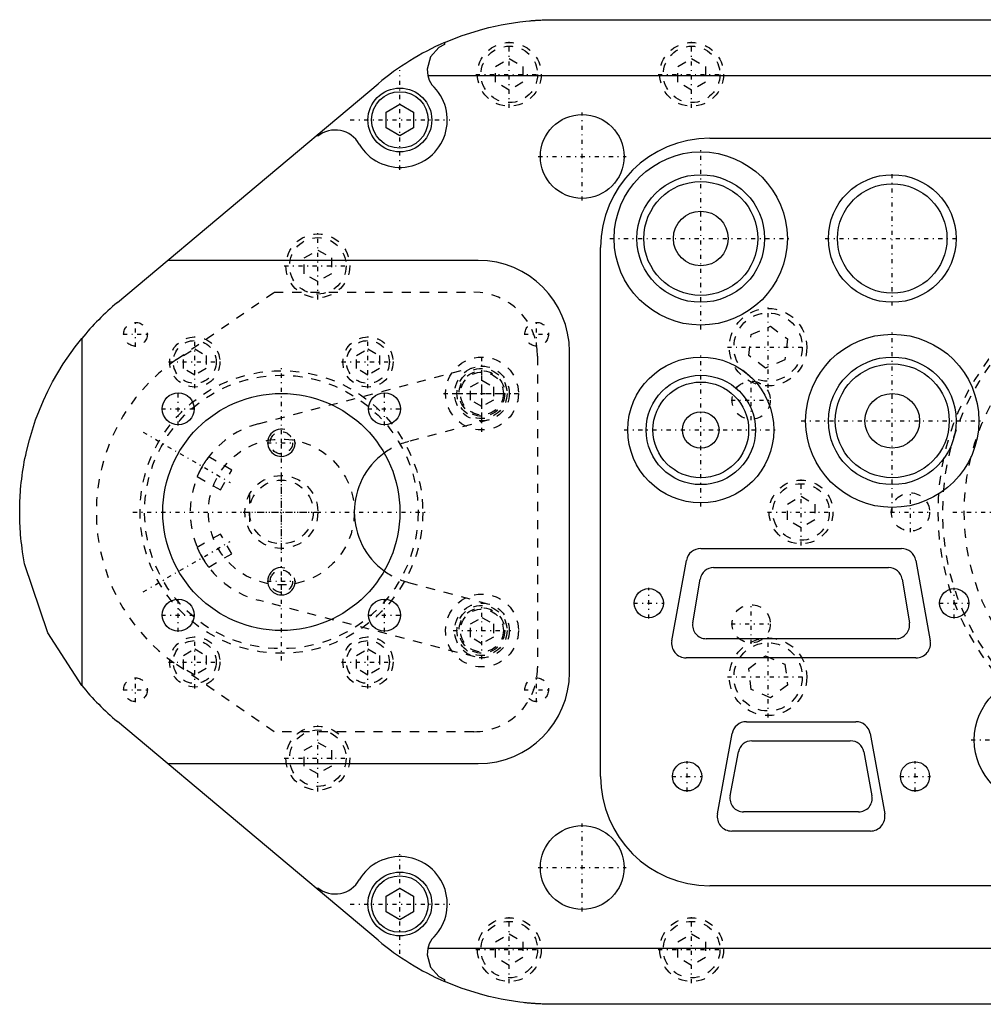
# Model space of a CAD drawing. Extents: x -204 to 209, y -54 to 54.
# Tile 1 of 3: x -204 to -98, y -54 to 54. Entities that reach past the tile are written whole.
import ezdxf

# ---------------------------------------------------------------- set-up
doc = ezdxf.new("R2010")
doc.units = 0
doc.linetypes.add('CENTER', pattern=[1.5, 0.45, -0.5, 0.05, -0.5])
doc.linetypes.add('DASHED', pattern=[2, 1, -1])
for name, color, linetype in [('AM_0', 7, 'CONTINUOUS'), ('AM_10', 7, 'CONTINUOUS'), ('AM_3', 7, 'DASHED'), ('AM_7', 7, 'CENTER')]:
    doc.layers.add(name, color=color, linetype=linetype)

msp = doc.modelspace()

# ---------------------------------------------------------------- linework, layer by layer
at = {"layer": 'AM_0', "color": 7, "linetype": 'CONTINUOUS'}
for p, q in [((-145.1, 54), (-84, 54)), ((-157.1, 51.49545416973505), (-157.1, 51.29105714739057)), ((-158.9385374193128, 47.89584949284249), (-65.35879402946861, 47.89584949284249)), ((-192.9844537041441, 22.98064066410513), (-164.3844537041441, 46.98064066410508)), ((-163.5, 43.86602540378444), (-162, 44.73205080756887)), ((-162, 44.73205080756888), (-160.5, 43.86602540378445)), ((-163.5, 42.13397459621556), (-163.5, 43.86602540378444)), ((-160.5, 43.86602540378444), (-160.5, 42.13397459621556)), ((-162, 41.26794919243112), (-163.5, 42.13397459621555)), ((-160.5, 42.13397459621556), (-162, 41.26794919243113)), ((-171, 41.22163735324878), (-171, 41.42913328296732)), ((-128, 41.00000000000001), (-88.79999999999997, 41.00000000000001)), ((-140, -29), (-140, 29)), ((-153.4, 27.6), (-187.4797171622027, 27.6)), ((-196.8974341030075, 19.02311885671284), (-196.8974341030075, -19.02311885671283)), ((-143.4, -17.6), (-143.4, 17.6)), ((-129, -4.000000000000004), (-107, -4.000000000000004)), ((-132.1741918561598, -14.11378329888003), (-130.5741918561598, -5.313783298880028)), ((-105.4258081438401, -5.313783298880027), (-103.8258081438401, -14.11378329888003)), ((-127.6, -6.1), (-108.4, -6.1)), ((-129.8795908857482, -12.15340151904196), (-129.0795908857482, -7.353401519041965)), ((-106.9204091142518, -7.353401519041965), (-106.1204091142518, -12.15340151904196)), ((-107.6, -13.9), (-128.4, -13.9)), ((-105.4, -16), (-130.6, -16)), ((-164.3844537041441, -46.9806406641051), (-192.9844537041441, -22.98064066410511)), ((-124, -23), (-112, -23)), ((-127.1741918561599, -33.11378329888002), (-125.5741918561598, -24.31378329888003)), ((-110.4258081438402, -24.31378329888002), (-108.8258081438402, -33.11378329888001)), ((-123.4, -25.1), (-112.6, -25.1)), ((-125.7743082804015, -31.12356719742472), (-124.8743082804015, -26.32356719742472)), ((-111.1256917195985, -26.32356719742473), (-110.2256917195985, -31.12356719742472)), ((-187.4797171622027, -27.6), (-153.4, -27.6)), ((-111.7, -32.9), (-124.3, -32.9)), ((-110.4, -34.99999999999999), (-125.6, -34.99999999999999)), ((-88.80000000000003, -41), (-128, -41)), ((-171, -41.42913328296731), (-171, -41.22163735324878)), ((-163.5, -42.13397459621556), (-162, -41.26794919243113)), ((-162, -41.26794919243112), (-160.5, -42.13397459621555)), ((-163.5, -43.86602540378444), (-163.5, -42.13397459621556)), ((-160.5, -42.13397459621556), (-160.5, -43.86602540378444)), ((-162, -44.73205080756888), (-163.5, -43.86602540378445)), ((-160.5, -43.86602540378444), (-162, -44.73205080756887)), ((-65.35879402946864, -47.8958494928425), (-158.9385374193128, -47.8958494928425)), ((-157.1, -51.29105714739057), (-157.1, -51.49545416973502)), ((-84, -54), (-145.1, -54))]:
    msp.add_line(p, q, dxfattribs=at)
for points in [[(-157.1, 51.49545416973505, 0), (-155.187457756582, 52.25319797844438, 0), (-152.8968521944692, 52.96910588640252, 0), (-152.2325793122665, 53.13977200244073, 0), (-151.5645785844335, 53.29520820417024, 0), (-151.2292893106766, 53.3671893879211, 0), (-150.8931991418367, 53.43533325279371, 0), (-150.2187918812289, 53.56007391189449, 0), (-149.5417092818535, 53.66936498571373, 0), (-148.862305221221, 53.76314935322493, 0), (-148.1809347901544, 53.84137799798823, 0), (-147.7827022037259, 53.87981105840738, 0), (-147.6688307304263, 53.88981613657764, 0), (-147.5549219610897, 53.89938725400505, 0), (-147.4979541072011, 53.904010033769, 0), (-147.4409775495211, 53.90852427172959, 0), (-147.3269991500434, 53.91722705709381, 0), (-147.2129884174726, 53.92549548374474, 0), (-147.1559714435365, 53.92946677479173, 0), (-147.0989470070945, 53.9333294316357, 0), (-146.9848765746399, 53.94072878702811, 0), (-146.8707787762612, 53.94769344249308, 0), (-146.8137201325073, 53.95101272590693, 0), (-146.7566552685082, 53.95422329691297, 0), (-146.6425077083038, 53.96031825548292, 0), (-146.52833775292, 53.96597822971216, 0), (-146.4141470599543, 53.97120313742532, 0), (-146.299937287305, 53.97599290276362, 0), (-146.1857100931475, 53.98034745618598, 0), (-146.1285904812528, 53.98236150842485, 0), (-146.0714671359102, 53.98426673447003, 0), (-145.9572100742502, 53.98775068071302, 0), (-145.8905542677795, 53.98958192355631, 0), (-145.8715090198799, 53.99007792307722, 0), (-145.852463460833, 53.99056182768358, 0), (-145.8429405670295, 53.99079924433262, 0), (-145.8334175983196, 53.99103363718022, 0), (-145.8143714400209, 53.99149335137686, 0), (-145.7953249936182, 53.99194097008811, 0), (-145.776278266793, 53.99237649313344, 0), (-145.7572312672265, 53.99279992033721, 0), (-145.7381840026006, 53.99321125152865, 0), (-145.7286602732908, 53.99341238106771, 0), (-145.7191364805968, 53.99361048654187, 0), (-145.700088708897, 53.99399762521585, 0), (-145.6810406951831, 53.99437266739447, 0), (-145.6619924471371, 53.99473561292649, 0), (-145.6429439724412, 53.99508646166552, 0), (-145.6238952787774, 53.99542521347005, 0), (-145.6143708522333, 53.995590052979, 0), (-145.6048463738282, 53.99575186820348, 0), (-145.5857972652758, 53.99606642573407, 0), (-145.5667479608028, 53.99636888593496, 0), (-145.5476984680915, 53.99665924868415, 0), (-145.5286487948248, 53.99693751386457, 0), (-145.5095989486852, 53.99720368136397, 0), (-145.5000739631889, 53.99733222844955, 0), (-145.4905489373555, 53.99745775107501, 0), (-145.4714987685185, 53.99769972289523, 0), (-145.4524484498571, 53.99792959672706, 0), (-145.4429232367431, 53.99803999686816, 0), (-145.4333979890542, 53.99814737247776, 0), (-145.4143473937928, 53.99835305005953, 0), (-145.395296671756, 53.99854662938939, 0), (-145.3857712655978, 53.99863888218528, 0), (-145.3762458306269, 53.9987281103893, 0), (-145.3571948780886, 53.99889749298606, 0), (-145.3381438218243, 53.99905477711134, 0), (-145.3190926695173, 53.99919996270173, 0), (-145.3000414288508, 53.99933304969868, 0), (-145.2809901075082, 53.99945403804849, 0), (-145.2714644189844, 53.99950999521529, 0), (-145.2619387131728, 53.99956292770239, 0), (-145.242887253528, 53.99965971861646, 0), (-145.2238357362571, 53.99974441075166, 0), (-145.2047841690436, 53.99981700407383, 0), (-145.185732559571, 53.99987749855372, 0), (-145.1666809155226, 53.99992589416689, 0), (-145.1571550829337, 53.99994555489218, 0), (-145.147629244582, 53.99996219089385, 0), (-145.1285775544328, 53.99998638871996, 0), (-145.1095258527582, 53.99999848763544, 0), (-145.1, 54, 0)], [(-157.1, 51.29105714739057, 0), (-157.7147826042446, 50.96160935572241, 0), (-158.6380494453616, 49.92852900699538, 0), (-158.9986271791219, 48.59074712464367, 0), (-158.9385374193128, 47.89584949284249, 0)], [(-196.8974341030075, -19.02311885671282, 0), (-200.6094916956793, -13.26194769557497, 0), (-203.1556337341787, -5.689080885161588, 0), (-203.3796330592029, -4.372571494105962, 0), (-203.4328473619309, -3.994719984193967, 0), (-203.4812514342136, -3.616222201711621, 0), (-203.5036471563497, -3.426750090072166, 0), (-203.5248374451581, -3.237139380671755, 0), (-203.5635983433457, -2.857532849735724, 0), (-203.5975278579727, -2.477464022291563, 0), (-203.6150866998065, -2.255568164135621, 0), (-203.6198010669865, -2.192146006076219, 0), (-203.6243809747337, -2.128713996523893, 0), (-203.6266204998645, -2.096994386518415, 0), (-203.6288264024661, -2.065272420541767, 0), (-203.6331373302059, -2.001821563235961, 0), (-203.6373137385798, -1.938361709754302, 0), (-203.6413556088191, -1.874893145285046, 0), (-203.6452629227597, -1.811416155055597, 0), (-203.649035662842, -1.747931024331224, 0), (-203.6508715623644, -1.716185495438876, 0), (-203.6526738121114, -1.68443803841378, 0), (-203.6561773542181, -1.620937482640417, 0), (-203.6595462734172, -1.557429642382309, 0), (-203.6627805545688, -1.493914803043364, 0), (-203.6658801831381, -1.430393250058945, 0), (-203.6688451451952, -1.366865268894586, 0), (-203.6702771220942, -1.335098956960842, 0), (-203.6716754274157, -1.303331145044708, 0), (-203.6743710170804, -1.239791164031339, 0), (-203.6769319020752, -1.176245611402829, 0), (-203.6781618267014, -1.144470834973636, 0), (-203.6793580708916, -1.112694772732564, 0), (-203.6816495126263, -1.04913893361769, 0), (-203.6838062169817, -0.9855783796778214, 0), (-203.6848340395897, -0.9537964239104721, 0), (-203.6858281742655, -0.9220133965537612, 0), (-203.6877153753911, -0.858444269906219, 0), (-203.6894678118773, -0.7948712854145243, 0), (-203.6910854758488, -0.7312947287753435, 0), (-203.6925683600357, -0.6677148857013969, 0), (-203.693916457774, -0.6041320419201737, 0), (-203.694539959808, -0.5723395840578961, 0), (-203.6951297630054, -0.5405464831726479, 0), (-203.6962082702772, -0.476958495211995, 0), (-203.6971519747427, -0.4133683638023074, 0), (-203.6979608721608, -0.3497763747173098, 0), (-203.6986349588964, -0.2861828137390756, 0), (-203.6991742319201, -0.222587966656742, 0), (-203.699393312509, -0.1907901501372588, 0), (-203.6995786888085, -0.1589921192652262, 0), (-203.6998483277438, -0.0953955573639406, 0), (-203.6999831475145, -0.0317985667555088, 0), (-203.7, 4.7e-15, 0), (-203.6999831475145, 0.0317985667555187, 0), (-203.6998483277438, 0.0953955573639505, 0), (-203.6995786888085, 0.158992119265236, 0), (-203.699393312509, 0.1907901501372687, 0), (-203.6991742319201, 0.2225879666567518, 0), (-203.6986349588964, 0.2861828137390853, 0), (-203.6979608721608, 0.3497763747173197, 0), (-203.6971519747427, 0.4133683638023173, 0), (-203.6962082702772, 0.4769584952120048, 0), (-203.6951297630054, 0.5405464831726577, 0), (-203.694539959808, 0.5723395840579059, 0), (-203.693916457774, 0.6041320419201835, 0), (-203.6925683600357, 0.667714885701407, 0), (-203.6910854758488, 0.7312947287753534, 0), (-203.6894678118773, 0.7948712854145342, 0), (-203.6877153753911, 0.8584442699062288, 0), (-203.6858281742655, 0.922013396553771, 0), (-203.6848340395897, 0.953796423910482, 0), (-203.6838062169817, 0.9855783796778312, 0), (-203.6816495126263, 1.0491389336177, 0), (-203.6793580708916, 1.112694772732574, 0), (-203.6781618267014, 1.144470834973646, 0), (-203.6769319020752, 1.176245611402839, 0), (-203.6743710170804, 1.239791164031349, 0), (-203.6716754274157, 1.303331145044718, 0), (-203.6702771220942, 1.335098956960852, 0), (-203.6688451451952, 1.366865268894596, 0), (-203.6658801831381, 1.430393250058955, 0), (-203.6627805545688, 1.493914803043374, 0), (-203.6595462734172, 1.557429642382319, 0), (-203.6561773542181, 1.620937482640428, 0), (-203.6526738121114, 1.68443803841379, 0), (-203.6508715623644, 1.716185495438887, 0), (-203.649035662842, 1.747931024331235, 0), (-203.6452629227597, 1.811416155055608, 0), (-203.6413556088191, 1.874893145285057, 0), (-203.6373137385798, 1.938361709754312, 0), (-203.6331373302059, 2.001821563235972, 0), (-203.6288264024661, 2.065272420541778, 0), (-203.6266204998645, 2.096994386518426, 0), (-203.6243809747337, 2.128713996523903, 0), (-203.6198010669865, 2.192146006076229, 0), (-203.6150866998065, 2.255568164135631, 0), (-203.5975278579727, 2.477464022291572, 0), (-203.5635983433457, 2.857532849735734, 0), (-203.5248374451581, 3.237139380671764, 0), (-203.5036471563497, 3.426750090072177, 0), (-203.4812514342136, 3.616222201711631, 0), (-203.4328473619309, 3.994719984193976, 0), (-203.3796330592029, 4.372571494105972, 0), (-203.3216171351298, 4.749715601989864, 0), (-203.258808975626, 5.126091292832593, 0), (-203.191218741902, 5.501637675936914, 0), (-203.1556337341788, 5.689080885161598, 0), (-203.1188573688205, 5.876293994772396, 0), (-203.041736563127, 6.24999963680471, 0), (-202.9598688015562, 6.622694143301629, 0), (-202.6361474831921, 7.91829330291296, 0), (-201.9482125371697, 10.10141022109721, 0), (-201.0958336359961, 12.22572285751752, 0), (-200.6094916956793, 13.26194769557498, 0), (-200.083972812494, 14.27886475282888, 0), (-198.9185205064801, 16.24888376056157, 0), (-197.6062612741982, 18.12431162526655, 0), (-196.8974341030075, 19.02311885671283, 0)], [(-158.9385374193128, -47.89584949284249, 0), (-158.998627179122, -48.59074712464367, 0), (-158.6380494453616, -49.92852900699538, 0), (-157.7147826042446, -50.96160935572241, 0), (-157.1, -51.29105714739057, 0)], [(-145.1, -53.99999999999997, 0), (-145.1095258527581, -53.99999848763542, 0), (-145.1285775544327, -53.99998638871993, 0), (-145.147629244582, -53.99996219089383, 0), (-145.1571550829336, -53.99994555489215, 0), (-145.1666809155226, -53.99992589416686, 0), (-145.1857325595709, -53.99987749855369, 0), (-145.2047841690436, -53.9998170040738, 0), (-145.2238357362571, -53.99974441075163, 0), (-145.242887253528, -53.99965971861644, 0), (-145.2619387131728, -53.99956292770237, 0), (-145.2714644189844, -53.99950999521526, 0), (-145.2809901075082, -53.99945403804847, 0), (-145.3000414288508, -53.99933304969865, 0), (-145.3190926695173, -53.99919996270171, 0), (-145.3381438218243, -53.99905477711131, 0), (-145.3571948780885, -53.99889749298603, 0), (-145.3762458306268, -53.99872811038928, 0), (-145.3857712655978, -53.99863888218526, 0), (-145.3952966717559, -53.99854662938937, 0), (-145.4143473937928, -53.99835305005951, 0), (-145.4333979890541, -53.99814737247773, 0), (-145.4429232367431, -53.99803999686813, 0), (-145.452448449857, -53.99792959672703, 0), (-145.4714987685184, -53.99769972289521, 0), (-145.4905489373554, -53.99745775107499, 0), (-145.5000739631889, -53.99733222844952, 0), (-145.5095989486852, -53.99720368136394, 0), (-145.5286487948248, -53.99693751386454, 0), (-145.5476984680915, -53.99665924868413, 0), (-145.5667479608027, -53.99636888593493, 0), (-145.5857972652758, -53.99606642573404, 0), (-145.6048463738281, -53.99575186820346, 0), (-145.6143708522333, -53.99559005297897, 0), (-145.6238952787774, -53.99542521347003, 0), (-145.6429439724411, -53.99508646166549, 0), (-145.6619924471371, -53.99473561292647, 0), (-145.6810406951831, -53.99437266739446, 0), (-145.700088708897, -53.99399762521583, 0), (-145.7191364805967, -53.99361048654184, 0), (-145.7286602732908, -53.99341238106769, 0), (-145.7381840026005, -53.99321125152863, 0), (-145.7572312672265, -53.99279992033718, 0), (-145.7762782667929, -53.99237649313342, 0), (-145.7953249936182, -53.99194097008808, 0), (-145.8143714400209, -53.99149335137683, 0), (-145.8334175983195, -53.99103363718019, 0), (-145.8429405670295, -53.99079924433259, 0), (-145.8524634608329, -53.99056182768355, 0), (-145.8715090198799, -53.9900779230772, 0), (-145.8905542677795, -53.98958192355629, 0), (-145.9572100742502, -53.98775068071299, 0), (-146.0714671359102, -53.98426673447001, 0), (-146.1285904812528, -53.98236150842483, 0), (-146.1857100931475, -53.98034745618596, 0), (-146.299937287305, -53.9759929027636, 0), (-146.4141470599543, -53.9712031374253, 0), (-146.52833775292, -53.96597822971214, 0), (-146.6425077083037, -53.9603182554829, 0), (-146.7566552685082, -53.95422329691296, 0), (-146.8137201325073, -53.95101272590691, 0), (-146.8707787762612, -53.94769344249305, 0), (-146.9848765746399, -53.94072878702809, 0), (-147.0989470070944, -53.93332943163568, 0), (-147.1559714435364, -53.92946677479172, 0), (-147.2129884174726, -53.92549548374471, 0), (-147.3269991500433, -53.91722705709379, 0), (-147.4409775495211, -53.90852427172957, 0), (-147.497954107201, -53.90401003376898, 0), (-147.5549219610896, -53.89938725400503, 0), (-147.6688307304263, -53.88981613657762, 0), (-147.7827022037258, -53.87981105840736, 0), (-147.8965347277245, -53.86937216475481, 0), (-148.0103266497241, -53.85849960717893, 0), (-148.1240763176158, -53.84719354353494, 0), (-148.1809347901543, -53.84137799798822, 0), (-148.2377820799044, -53.83545413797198, 0), (-148.351442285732, -53.82328156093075, 0), (-148.4650552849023, -53.81067598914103, 0), (-148.862305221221, -53.7631493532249, 0), (-149.5417092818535, -53.66936498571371, 0), (-150.2187918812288, -53.56007391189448, 0), (-150.8931991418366, -53.43533325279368, 0), (-151.2292893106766, -53.36718938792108, 0), (-151.5645785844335, -53.29520820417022, 0), (-152.2325793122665, -53.13977200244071, 0), (-152.8968521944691, -52.9691058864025, 0), (-155.187457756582, -52.25319797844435, 0), (-157.1, -51.49545416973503, 0)]]:
    msp.add_polyline3d(points, dxfattribs=at)
for centre, radius in [((-162, 43), 3.5), ((-162, 43), 3.099999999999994), ((-142, 39), 4.595650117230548), ((-129, 30), 9.5), ((-129, 30), 7), ((-108, 30), 7), ((-129, 30), 6.25), ((-108, 30), 6), ((-129, 30), 3), ((-108, 10), 9.5), ((-129, 9), 8), ((-108, 10), 7), ((-108, 10), 6.25), ((-129, 9), 6), ((-129, 9), 5.25), ((-186.31, 11.31), 1.75), ((-175, -8e-16), 13), ((-163.69, 11.31), 1.75), ((-108, 10), 3), ((-129, 9), 2), ((-134.7, -10), 1.599999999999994), ((-101.2, -10), 1.600000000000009), ((-186.31, -11.31), 1.75), ((-163.69, -11.31), 1.75), ((-92, -25), 7), ((-130.5, -29), 1.599999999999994), ((-105.5, -29), 1.599999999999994), ((-142, -39), 4.595650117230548), ((-162, -43), 3.5), ((-162, -43), 3.099999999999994)]:
    msp.add_circle(centre, radius, dxfattribs=at)
for centre, radius, start, end in [((-145.0999999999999, 24.00000000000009), 29.9999999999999, 113.578178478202, 130.0020579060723), ((-156, 48.49999999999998), 2.999999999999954, 191.6178741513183, 213.3233527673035), ((-162, 43), 5.199999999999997, 210.7554890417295, 47.79550242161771), ((-169.1, 38.89999999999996), 3.000000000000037, 28.70386143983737, 129.2964802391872), ((-128, 28.99999999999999), 12.00000000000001, 90, 180), ((-153.4, 17.60000000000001), 10, 0, 90), ((-173.699999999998, -1.851e-12), 30.00000000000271, 130.0020579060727, 140.6464413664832), ((-159, 1.15e-14), 8, 126.1459210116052, 233.8540789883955), ((-129.0000000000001, -5.599999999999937), 1.599999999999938, 90, 169.6951535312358), ((-107, -5.600000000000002), 1.600000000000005, 10.30484646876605, 90), ((-127.6, -7.599999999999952), 1.499999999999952, 90, 170.5376777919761), ((-108.4, -7.599999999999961), 1.499999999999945, 9.46232220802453, 90), ((-128.4, -12.39999999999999), 1.500000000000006, 170.5376777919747, 270), ((-107.6, -12.4), 1.500000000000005, 270, 9.462322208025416), ((-130.6, -14.39999999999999), 1.600000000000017, 169.6951535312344, 270), ((-105.4, -14.39999999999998), 1.600000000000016, 270, 10.30484646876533), ((-153.4, -17.6), 10.00000000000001, 270, 0), ((-173.699999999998, 1.851e-12), 30.00000000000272, 219.3535586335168, 229.9979420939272), ((-124, -24.6), 1.600000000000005, 90, 169.695153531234), ((-112, -24.6), 1.599999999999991, 10.30484646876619, 90), ((-123.4, -26.60000000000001), 1.500000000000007, 90, 169.3803447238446), ((-112.6, -26.59999999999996), 1.49999999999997, 10.61965527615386, 90), ((-128.0000000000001, -29.00000000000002), 11.99999999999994, 180, 270), ((-124.3, -31.4), 1.500000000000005, 169.3803447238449, 270), ((-111.7, -31.40000000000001), 1.499999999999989, 270, 10.6196552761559), ((-125.6, -33.4), 1.599999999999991, 169.6951535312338, 270), ((-110.4, -33.4), 1.600000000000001, 270, 10.30484646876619), ((-162, -42.99999999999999), 5.200000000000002, 312.2044975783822, 149.2445109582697), ((-169.1, -38.89999999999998), 3.000000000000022, 230.7035197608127, 331.2961385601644), ((-145.1000000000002, -24.00000000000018), 29.99999999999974, 229.9979420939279, 246.4218215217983), ((-155.9999999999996, -48.50000000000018), 3.000000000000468, 146.6766472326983, 168.3821258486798)]:
    msp.add_arc(centre, radius, start, end, dxfattribs=at)
at = {"layer": 'AM_10', "color": 7, "linetype": 'CONTINUOUS'}
for centre, radius, start, end in [((-175, 7.599999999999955), 1.500000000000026, 75.00000000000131, 15.00000000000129), ((-175, -7.600000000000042), 1.500000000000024, 75.0000000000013, 15.00000000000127)]:
    msp.add_arc(centre, radius, start, end, dxfattribs=at)
at = {"layer": 'AM_3', "color": 6, "linetype": 'DASHED'}
for p, q in [((-151.5, 48.86602540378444), (-150, 49.73205080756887)), ((-150, 49.73205080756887), (-148.5, 48.86602540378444)), ((-131.5, 48.86602540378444), (-130, 49.73205080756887)), ((-130, 49.73205080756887), (-128.5, 48.86602540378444)), ((-151.5, 47.13397459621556), (-151.5, 48.86602540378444)), ((-148.5, 48.86602540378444), (-148.5, 47.13397459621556)), ((-131.5, 47.13397459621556), (-131.5, 48.86602540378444)), ((-128.5, 48.86602540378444), (-128.5, 47.13397459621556)), ((-150, 46.26794919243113), (-151.5, 47.13397459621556)), ((-148.5, 47.13397459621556), (-150, 46.26794919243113)), ((-130, 46.26794919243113), (-131.5, 47.13397459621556)), ((-128.5, 47.13397459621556), (-130, 46.26794919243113)), ((-172.5, 27.86602540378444), (-171, 28.73205080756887)), ((-171, 28.73205080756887), (-169.5, 27.86602540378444)), ((-172.5, 26.13397459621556), (-172.5, 27.86602540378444)), ((-169.5, 27.86602540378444), (-169.5, 26.13397459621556)), ((-171, 25.26794919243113), (-172.5, 26.13397459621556)), ((-169.5, 26.13397459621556), (-171, 25.26794919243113)), ((-186.5167810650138, 16.71687033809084), (-175.8, 24.1)), ((-175.8, 24.1), (-153.9, 24.1)), ((-123.7420049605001, 17.17887361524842), (-123.4605597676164, 19.4710607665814)), ((-123.4605597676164, 19.4710607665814), (-121.3347448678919, 20.37341565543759)), ((-121.3347448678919, 20.37341565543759), (-119.4903751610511, 18.98358339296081)), ((-119.4903751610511, 18.98358339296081), (-119.7718203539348, 16.69139624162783)), ((-185.75, 17.17617050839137), (-184.5, 17.8978583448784)), ((-184.5, 17.8978583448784), (-183.25, 17.17617050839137)), ((-166.75, 17.17617050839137), (-165.5, 17.8978583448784)), ((-165.5, 17.8978583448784), (-164.25, 17.17617050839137)), ((-185.75, 15.73279483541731), (-185.75, 17.17617050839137)), ((-183.25, 17.17617050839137), (-183.25, 15.73279483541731)), ((-166.75, 15.7327948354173), (-166.75, 17.17617050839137)), ((-164.25, 17.17617050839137), (-164.25, 15.7327948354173)), ((-146.9, 17.1), (-146.9, -17.1)), ((-121.8976352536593, 15.78904135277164), (-123.7420049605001, 17.17887361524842)), ((-119.7718203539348, 16.69139624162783), (-121.8976352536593, 15.78904135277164)), ((-184.5, 15.01110699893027), (-185.75, 15.73279483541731)), ((-183.25, 15.73279483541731), (-184.5, 15.01110699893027)), ((-177.5343545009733, 9.673523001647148), (-153.760306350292, 15.90205690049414)), ((-165.5, 15.01110699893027), (-166.75, 15.7327948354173)), ((-164.25, 15.7327948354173), (-165.5, 15.01110699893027)), ((-154.25, 13.72168783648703), (-153, 14.44337567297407)), ((-153, 14.44337567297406), (-151.75, 13.72168783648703)), ((-154.25, 12.27831216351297), (-154.25, 13.72168783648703)), ((-151.75, 13.72168783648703), (-151.75, 12.27831216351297)), ((-153, 11.55662432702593), (-154.25, 12.27831216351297)), ((-151.75, 12.27831216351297), (-153, 11.55662432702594)), ((-152.2222394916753, 10.10257207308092), (-161.0740280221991, 7.726474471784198)), ((-180.4371778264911, 4.582531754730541), (-182.9673294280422, 6.043315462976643)), ((-181.6871778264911, 2.41746824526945), (-180.4371778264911, 4.582531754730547)), ((-184.2173294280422, 3.878251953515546), (-181.6871778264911, 2.417468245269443)), ((-178.5, 1.936491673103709), (-178.5, -1.936491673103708)), ((-119.5, 0.866025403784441), (-118, 1.732050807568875)), ((-118, 1.732050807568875), (-116.5, 0.866025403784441)), ((-119.5, -0.866025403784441), (-119.5, 0.866025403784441)), ((-116.5, 0.866025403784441), (-116.5, -0.866025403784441)), ((-118, -1.732050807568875), (-119.5, -0.866025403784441)), ((-116.5, -0.866025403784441), (-118, -1.732050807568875)), ((-181.6871778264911, -2.417468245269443), (-184.2173294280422, -3.878251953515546)), ((-180.4371778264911, -4.582531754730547), (-181.6871778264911, -2.41746824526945)), ((-182.9673294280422, -6.043315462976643), (-180.4371778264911, -4.582531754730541)), ((-161.0740280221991, -7.726474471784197), (-152.2222394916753, -10.10257207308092)), ((-153.760306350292, -15.90205690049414), (-177.5343545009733, -9.673523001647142)), ((-154.25, -12.27831216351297), (-153, -11.55662432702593)), ((-153, -11.55662432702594), (-151.75, -12.27831216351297)), ((-154.25, -13.72168783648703), (-154.25, -12.27831216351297)), ((-151.75, -12.27831216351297), (-151.75, -13.72168783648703)), ((-153, -14.44337567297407), (-154.25, -13.72168783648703)), ((-151.75, -13.72168783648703), (-153, -14.44337567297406)), ((-185.75, -15.7327948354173), (-184.5, -15.01110699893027)), ((-184.5, -15.01110699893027), (-183.25, -15.7327948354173)), ((-166.75, -15.7327948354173), (-165.5, -15.01110699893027)), ((-165.5, -15.01110699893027), (-164.25, -15.7327948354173)), ((-185.75, -17.17617050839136), (-185.75, -15.7327948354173)), ((-183.25, -15.7327948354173), (-183.25, -17.17617050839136)), ((-166.75, -17.17617050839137), (-166.75, -15.7327948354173)), ((-164.25, -15.7327948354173), (-164.25, -17.17617050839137)), ((-123.7420049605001, -17.17887361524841), (-121.8976352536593, -15.78904135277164)), ((-121.8976352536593, -15.78904135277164), (-119.7718203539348, -16.69139624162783)), ((-175.8, -24.09999999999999), (-186.5167810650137, -16.71687033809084)), ((-184.5, -17.8978583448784), (-185.75, -17.17617050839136)), ((-183.25, -17.17617050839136), (-184.5, -17.8978583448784)), ((-165.5, -17.8978583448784), (-166.75, -17.17617050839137)), ((-164.25, -17.17617050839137), (-165.5, -17.8978583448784)), ((-123.4605597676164, -19.47106076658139), (-123.7420049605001, -17.17887361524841)), ((-119.7718203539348, -16.69139624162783), (-119.4903751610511, -18.98358339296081)), ((-119.4903751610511, -18.98358339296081), (-121.3347448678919, -20.37341565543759)), ((-121.3347448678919, -20.37341565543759), (-123.4605597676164, -19.47106076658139)), ((-153.9, -24.1), (-175.8, -24.1)), ((-172.5, -26.13397459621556), (-171, -25.26794919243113)), ((-171, -25.26794919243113), (-169.5, -26.13397459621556)), ((-172.5, -27.86602540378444), (-172.5, -26.13397459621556)), ((-169.5, -26.13397459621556), (-169.5, -27.86602540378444)), ((-171, -28.73205080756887), (-172.5, -27.86602540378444)), ((-169.5, -27.86602540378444), (-171, -28.73205080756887)), ((-151.5, -47.13397459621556), (-150, -46.26794919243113)), ((-150, -46.26794919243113), (-148.5, -47.13397459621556)), ((-131.5, -47.13397459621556), (-130, -46.26794919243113)), ((-130, -46.26794919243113), (-128.5, -47.13397459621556)), ((-151.5, -48.86602540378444), (-151.5, -47.13397459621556)), ((-148.5, -47.13397459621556), (-148.5, -48.86602540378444)), ((-131.5, -48.86602540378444), (-131.5, -47.13397459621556)), ((-128.5, -47.13397459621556), (-128.5, -48.86602540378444)), ((-150, -49.73205080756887), (-151.5, -48.86602540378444)), ((-148.5, -48.86602540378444), (-150, -49.73205080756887)), ((-130, -49.73205080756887), (-131.5, -48.86602540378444)), ((-128.5, -48.86602540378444), (-130, -49.73205080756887))]:
    msp.add_line(p, q, dxfattribs=at)
for points in [[(-184.2173294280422, 3.878251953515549, 0), (-184.2172815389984, 3.878365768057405, 0), (-184.216894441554, 3.879285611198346, 0), (-184.2161106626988, 3.881147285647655, 0), (-184.2155672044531, 3.882437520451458, 0), (-184.2149213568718, 3.883970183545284, 0), (-184.2133189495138, 3.887769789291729, 0), (-184.211297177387, 3.892557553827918, 0), (-184.2088511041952, 3.898340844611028, 0), (-184.2059771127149, 3.905122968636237, 0), (-184.2026728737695, 3.912903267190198, 0), (-184.20085902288, 3.917166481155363, 0), (-184.1989372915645, 3.921677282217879, 0), (-184.1947704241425, 3.93143699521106, 0), (-184.1901733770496, 3.942171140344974, 0), (-184.185148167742, 3.953865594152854, 0), (-184.1796975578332, 3.966503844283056, 0), (-184.1738248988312, 3.980067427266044, 0), (-184.170731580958, 3.987189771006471, 0), (-184.1675344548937, 3.994535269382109, 0), (-184.1608318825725, 4.009882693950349, 0), (-184.1537243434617, 4.026081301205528, 0), (-184.1500213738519, 4.034489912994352, 0), (-184.1462205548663, 4.043099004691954, 0), (-184.1383308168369, 4.060900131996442, 0), (-184.1300670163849, 4.079445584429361, 0), (-184.1257989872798, 4.088984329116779, 0), (-184.1214426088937, 4.098693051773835, 0), (-184.112472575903, 4.118597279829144, 0), (-184.1031733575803, 4.139110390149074, 0), (-184.0935627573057, 4.160182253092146, 0), (-184.0836598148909, 4.181760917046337, 0), (-184.0734846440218, 4.203793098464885, 0), (-184.0683015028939, 4.21496237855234, 0), (-184.0630319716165, 4.226281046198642, 0), (-184.052158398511, 4.249520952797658, 0), (-184.0408415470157, 4.273544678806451, 0), (-184.0290862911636, 4.298325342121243, 0), (-184.0168992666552, 4.323832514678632, 0), (-184.0042887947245, 4.350032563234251, 0), (-183.9978278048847, 4.363381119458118, 0), (-183.9912647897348, 4.376889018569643, 0), (-183.9778386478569, 4.404362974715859, 0), (-183.9640231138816, 4.432413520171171, 0), (-183.9498321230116, 4.460998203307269, 0), (-183.9352806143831, 4.490073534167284, 0), (-183.9203843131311, 4.519595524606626, 0), (-183.9128119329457, 4.534510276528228, 0), (-183.9051594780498, 4.549520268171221, 0), (-183.889622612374, 4.579804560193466, 0), (-183.8737902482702, 4.610406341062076, 0), (-183.8576799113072, 4.641282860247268, 0), (-183.8413112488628, 4.672388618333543, 0), (-183.8247060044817, 4.703675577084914, 0), (-183.816321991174, 4.719371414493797, 0), (-183.8078878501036, 4.735093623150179, 0), (-183.790882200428, 4.766591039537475, 0), (-183.7737160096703, 4.798114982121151, 0), (-183.7564175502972, 4.829611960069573, 0), (-183.739016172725, 4.861028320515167, 0), (-183.7215420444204, 4.892310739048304, 0), (-183.7127872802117, 4.90788526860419, 0), (-183.7040258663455, 4.923406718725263, 0), (-183.6864985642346, 4.954265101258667, 0), (-183.6689909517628, 4.984836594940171, 0), (-183.6602540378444, 5.000000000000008, 0), (-183.6514906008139, 5.015148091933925, 0), (-183.63376871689, 5.045595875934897, 0), (-183.6158082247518, 5.076204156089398, 0), (-183.6067469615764, 5.091552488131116, 0), (-183.5976364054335, 5.106921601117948, 0), (-183.5792821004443, 5.137695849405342, 0), (-183.56077542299, 5.168474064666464, 0), (-183.5421474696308, 5.199203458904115, 0), (-183.5234300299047, 5.229831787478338, 0), (-183.5046552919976, 5.260307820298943, 0), (-183.4952565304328, 5.275473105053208, 0), (-183.4858555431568, 5.290581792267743, 0), (-183.4670628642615, 5.320605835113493, 0), (-183.448308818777, 5.350334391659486, 0), (-183.4296241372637, 5.379724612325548, 0), (-183.4110383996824, 5.408736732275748, 0), (-183.3925798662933, 5.437334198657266, 0), (-183.3834070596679, 5.451466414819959, 0), (-183.3742766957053, 5.465481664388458, 0), (-183.3561580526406, 5.49314323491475, 0), (-183.3382538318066, 5.520282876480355, 0), (-183.3205942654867, 5.546864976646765, 0), (-183.30320954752, 5.572854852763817, 0), (-183.2861294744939, 5.598219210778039, 0), (-183.2777127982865, 5.61065689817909, 0), (-183.2693831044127, 5.62292655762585, 0), (-183.2529984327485, 5.646947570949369, 0), (-183.2370020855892, 5.670255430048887, 0), (-183.221419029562, 5.692826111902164, 0), (-183.2062722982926, 5.714638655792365, 0), (-183.1915827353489, 5.735675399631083, 0), (-183.184415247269, 5.74589828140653, 0), (-183.1773339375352, 5.755971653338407, 0), (-183.1633410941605, 5.775799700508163, 0), (-183.1496048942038, 5.795165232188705, 0), (-183.1361614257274, 5.814024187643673, 0), (-183.123046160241, 5.832334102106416, 0), (-183.1102936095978, 5.850054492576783, 0), (-183.1040637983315, 5.858681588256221, 0), (-183.0979370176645, 5.867147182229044, 0), (-183.086008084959, 5.883576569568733, 0), (-183.074536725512, 5.899309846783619, 0), (-183.0689814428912, 5.906905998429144, 0), (-183.0635508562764, 5.914317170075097, 0), (-183.0530762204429, 5.928571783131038, 0), (-183.0431362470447, 5.942050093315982, 0), (-183.0383734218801, 5.94849163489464, 0), (-183.033751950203, 5.954731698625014, 0), (-183.0249418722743, 5.966599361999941, 0), (-183.0167221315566, 5.977638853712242, 0), (-183.0091070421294, 5.987838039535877, 0), (-183.002109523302, 5.997186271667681, 0), (-182.9957407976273, 6.005674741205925, 0), (-182.9927951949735, 6.009594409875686, 0), (-182.9900100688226, 6.013296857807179, 0), (-182.9849242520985, 6.020048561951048, 0), (-182.9804877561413, 6.025928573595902, 0), (-182.9767023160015, 6.030938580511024, 0), (-182.9735668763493, 6.035083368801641, 0), (-182.9710775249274, 6.038370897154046, 0), (-182.9700731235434, 6.039696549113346, 0), (-182.9692274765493, 6.040812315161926, 0), (-182.9680071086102, 6.04242192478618, 0), (-182.9674040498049, 6.04321708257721, 0), (-182.9673294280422, 6.043315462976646, 0)], [(-182.9673294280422, -6.043315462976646, 0), (-182.9674040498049, -6.043217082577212, 0), (-182.9680071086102, -6.042421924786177, 0), (-182.9692274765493, -6.040812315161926, 0), (-182.9700731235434, -6.039696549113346, 0), (-182.9710775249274, -6.038370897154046, 0), (-182.9735668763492, -6.035083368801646, 0), (-182.9767023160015, -6.03093858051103, 0), (-182.9804877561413, -6.025928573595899, 0), (-182.9849242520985, -6.020048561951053, 0), (-182.9900100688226, -6.013296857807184, 0), (-182.9927951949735, -6.009594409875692, 0), (-182.9957407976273, -6.00567474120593, 0), (-183.002109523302, -5.997186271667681, 0), (-183.0091070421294, -5.987838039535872, 0), (-183.0167221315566, -5.977638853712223, 0), (-183.0249418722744, -5.966599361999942, 0), (-183.033751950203, -5.954731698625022, 0), (-183.0383734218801, -5.948491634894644, 0), (-183.0431362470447, -5.942050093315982, 0), (-183.0530762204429, -5.928571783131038, 0), (-183.0635508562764, -5.914317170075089, 0), (-183.0689814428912, -5.906905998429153, 0), (-183.074536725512, -5.899309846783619, 0), (-183.086008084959, -5.883576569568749, 0), (-183.0979370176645, -5.867147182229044, 0), (-183.1040637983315, -5.858681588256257, 0), (-183.1102936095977, -5.850054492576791, 0), (-183.123046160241, -5.832334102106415, 0), (-183.1361614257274, -5.814024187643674, 0), (-183.1496048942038, -5.795165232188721, 0), (-183.1633410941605, -5.775799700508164, 0), (-183.1773339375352, -5.755971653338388, 0), (-183.184415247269, -5.745898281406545, 0), (-183.191582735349, -5.735675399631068, 0), (-183.2062722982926, -5.714638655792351, 0), (-183.221419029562, -5.692826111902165, 0), (-183.2370020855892, -5.670255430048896, 0), (-183.2529984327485, -5.64694757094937, 0), (-183.2693831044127, -5.622926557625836, 0), (-183.2777127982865, -5.610656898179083, 0), (-183.2861294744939, -5.598219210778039, 0), (-183.30320954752, -5.572854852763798, 0), (-183.3205942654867, -5.546864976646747, 0), (-183.3382538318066, -5.520282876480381, 0), (-183.3561580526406, -5.493143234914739, 0), (-183.3742766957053, -5.465481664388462, 0), (-183.3834070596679, -5.451466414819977, 0), (-183.3925798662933, -5.437334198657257, 0), (-183.4110383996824, -5.40873673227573, 0), (-183.4296241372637, -5.379724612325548, 0), (-183.448308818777, -5.350334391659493, 0), (-183.4670628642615, -5.320605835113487, 0), (-183.4858555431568, -5.290581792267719, 0), (-183.4952565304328, -5.275473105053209, 0), (-183.5046552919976, -5.260307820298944, 0), (-183.5234300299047, -5.229831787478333, 0), (-183.5421474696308, -5.19920345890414, 0), (-183.56077542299, -5.168474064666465, 0), (-183.5792821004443, -5.137695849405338, 0), (-183.5976364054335, -5.10692160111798, 0), (-183.6067469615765, -5.091552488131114, 0), (-183.6158082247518, -5.076204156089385, 0), (-183.63376871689, -5.045595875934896, 0), (-183.6514906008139, -5.015148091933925, 0), (-183.6602540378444, -5.000000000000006, 0), (-183.6689909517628, -4.984836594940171, 0), (-183.6864985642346, -4.954265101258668, 0), (-183.7040258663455, -4.923406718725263, 0), (-183.7127872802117, -4.90788526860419, 0), (-183.7215420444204, -4.892310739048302, 0), (-183.739016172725, -4.861028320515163, 0), (-183.7564175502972, -4.829611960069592, 0), (-183.7737160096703, -4.798114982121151, 0), (-183.790882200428, -4.766591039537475, 0), (-183.8078878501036, -4.735093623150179, 0), (-183.816321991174, -4.719371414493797, 0), (-183.8247060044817, -4.703675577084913, 0), (-183.8413112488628, -4.672388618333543, 0), (-183.8576799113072, -4.641282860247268, 0), (-183.8737902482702, -4.610406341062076, 0), (-183.889622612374, -4.579804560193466, 0), (-183.9051594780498, -4.549520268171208, 0), (-183.9128119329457, -4.534510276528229, 0), (-183.9203843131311, -4.519595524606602, 0), (-183.9352806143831, -4.490073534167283, 0), (-183.9498321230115, -4.46099820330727, 0), (-183.9640231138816, -4.432413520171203, 0), (-183.9778386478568, -4.404362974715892, 0), (-183.9912647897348, -4.37688901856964, 0), (-183.9978278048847, -4.363381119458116, 0), (-184.0042887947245, -4.350032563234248, 0), (-184.0168992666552, -4.323832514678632, 0), (-184.0290862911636, -4.298325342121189, 0), (-184.0408415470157, -4.273544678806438, 0), (-184.052158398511, -4.249520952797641, 0), (-184.0630319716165, -4.226281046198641, 0), (-184.0683015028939, -4.214962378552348, 0), (-184.0734846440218, -4.203793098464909, 0), (-184.0836598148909, -4.181760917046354, 0), (-184.0935627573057, -4.160182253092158, 0), (-184.1031733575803, -4.139110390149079, 0), (-184.112472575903, -4.118597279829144, 0), (-184.1214426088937, -4.098693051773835, 0), (-184.1257989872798, -4.088984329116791, 0), (-184.1300670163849, -4.079445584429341, 0), (-184.1383308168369, -4.060900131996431, 0), (-184.1462205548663, -4.043099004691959, 0), (-184.1500213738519, -4.034489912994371, 0), (-184.1537243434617, -4.026081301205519, 0), (-184.1608318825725, -4.009882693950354, 0), (-184.1675344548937, -3.994535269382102, 0), (-184.1707315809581, -3.987189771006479, 0), (-184.1738248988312, -3.980067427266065, 0), (-184.1796975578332, -3.96650384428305, 0), (-184.185148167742, -3.953865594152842, 0), (-184.1901733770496, -3.942171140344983, 0), (-184.1947704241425, -3.931436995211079, 0), (-184.1989372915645, -3.921677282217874, 0), (-184.20085902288, -3.917166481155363, 0), (-184.2026728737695, -3.912903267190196, 0), (-184.2059771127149, -3.905122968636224, 0), (-184.2088511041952, -3.898340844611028, 0), (-184.211297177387, -3.892557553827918, 0), (-184.2133189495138, -3.887769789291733, 0), (-184.2149213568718, -3.883970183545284, 0), (-184.2155672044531, -3.882437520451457, 0), (-184.2161106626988, -3.881147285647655, 0), (-184.216894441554, -3.879285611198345, 0), (-184.2172815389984, -3.878365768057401, 0), (-184.2173294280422, -3.878251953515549, 0)]]:
    msp.add_polyline3d(points, dxfattribs=at)
for centre, radius in [((-150, 48), 3.5), ((-150, 48), 3.099999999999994), ((-130, 48), 3.5), ((-130, 48), 3.099999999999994), ((-171, 27), 3.5), ((-171, 27), 3.099999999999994), ((-75, 1.5e-15), 25.09999999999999), ((-121.6161900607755, 18.08122850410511), 4.250000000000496), ((-121.6161900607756, 18.08122850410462), 3.749999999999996), ((-191, 19.5), 1.300000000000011), ((-147, 19.5), 1.300000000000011), ((-184.5, 16.45448267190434), 2.75), ((-184.5, 16.45448267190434), 2.349999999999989), ((-165.5, 16.45448267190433), 2.750000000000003), ((-165.5, 16.45448267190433), 2.349999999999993), ((-153, 13), 3.999999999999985), ((-175, 9e-16), 15.5), ((-153, 12.99999999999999), 3.000000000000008), ((-153, 13), 2.75), ((-153, 13), 2.5), ((-153, 13), 2.349999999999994), ((-175, 9e-16), 15), ((-123.472267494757, 12.26536929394), 2.100000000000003), ((-175, 7.6), 1.2295), ((-175, 5e-16), 8), ((-175, 2e-16), 4), ((-175, 2e-16), 3.5), ((-118, 2e-16), 3.5), ((-118, 2e-16), 3.099999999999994), ((-106, -1e-16), 2.099999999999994), ((-175, -7.6), 1.2295), ((-153, -13), 4.000000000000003), ((-153, -12.99999999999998), 3.000000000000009), ((-153, -13), 2.75), ((-153, -13), 2.5), ((-153, -13), 2.349999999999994), ((-123.472267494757, -12.26536929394), 2.100000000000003), ((-184.5, -16.45448267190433), 2.750000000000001), ((-165.5, -16.45448267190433), 2.750000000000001), ((-121.6161900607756, -18.08122850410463), 4.249999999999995), ((-184.5, -16.45448267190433), 2.349999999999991), ((-165.5, -16.45448267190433), 2.349999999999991), ((-121.6161900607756, -18.08122850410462), 3.749999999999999), ((-191, -19.5), 1.300000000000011), ((-147, -19.5), 1.300000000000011), ((-171, -27), 3.5), ((-171, -27), 3.099999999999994), ((-150, -48), 3.5), ((-150, -48), 3.099999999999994), ((-130, -48), 3.5), ((-130, -48), 3.099999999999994)]:
    msp.add_circle(centre, radius, dxfattribs=at)
for centre, radius, start, end in [((-74.99999999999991, -1.8e-15), 28, 90, 270), ((-74.99999999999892, 1.8e-15), 27.5, 90, 270), ((-153.9, 17.10000000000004), 6.999999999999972, 0, 90), ((-175, -3.6e-15), 20.29999999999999, 124.5641861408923, 235.4358138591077), ((-175, 0), 9.999999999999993, 104.680897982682, 255.319102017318), ((-159, 4.26e-14), 7.999999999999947, 105.0257722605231, 126.1459210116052), ((-158.9999999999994, 1.2026e-12), 8.000000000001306, 233.8540789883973, 254.9742277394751), ((-153.9000000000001, -17.09999999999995), 7.00000000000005, 270, 8.537736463e-07)]:
    msp.add_arc(centre, radius, start, end, dxfattribs=at)
at = {"layer": 'AM_7', "color": 4, "linetype": 'CENTER'}
for p, q in [((-150, 44.325), (-150, 51.675)), ((-130, 44.325), (-130, 51.675)), ((-162, 37.54000000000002), (-162, 48.45999999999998)), ((-153.675, 48), (-146.325, 48)), ((-133.675, 48), (-126.325, 48)), ((-142, 34.17456737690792), (-142, 43.82543262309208)), ((-167.46, 43), (-156.54, 43)), ((-129, 20.025), (-129, 39.975)), ((-146.8254326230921, 39), (-137.1745673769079, 39)), ((-108, 22.65), (-108, 37.35)), ((-171, 23.325), (-171, 30.675)), ((-138.975, 30), (-119.025, 30)), ((-115.35, 30), (-100.65, 30)), ((-174.675, 27), (-167.325, 27)), ((-121.6161900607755, 13.61872850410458), (-121.6161900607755, 22.54372850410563)), ((-191, 18.13499999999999), (-191, 20.86500000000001)), ((-147, 18.13499999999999), (-147, 20.86500000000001)), ((-192.365, 19.5), (-189.635, 19.5)), ((-148.365, 19.5), (-145.635, 19.5)), ((-108, 0.0250000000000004), (-108, 19.975)), ((-184.5, 13.56698267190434), (-184.5, 19.34198267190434)), ((-165.5, 13.56698267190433), (-165.5, 19.34198267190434)), ((-129, 0.5999999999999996), (-129, 17.4)), ((-126.078690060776, 18.08122850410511), (-117.1536900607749, 18.08122850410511)), ((-187.3875, 16.45448267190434), (-181.6125, 16.45448267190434)), ((-175, -16.275), (-175, 16.275)), ((-168.3875, 16.45448267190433), (-162.6125, 16.45448267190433)), ((-153, 8.800000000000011), (-153, 17.19999999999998)), ((-153, 9.849999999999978), (-153, 16.15)), ((-123.472267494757, 10.06036929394), (-123.472267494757, 14.47036929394)), ((-186.31, 9.4725), (-186.31, 13.1475)), ((-163.69, 9.4725), (-163.69, 13.1475)), ((-157.2, 13), (-148.8, 13)), ((-156.15, 12.99999999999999), (-149.85, 12.99999999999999)), ((-125.677267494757, 12.26536929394), (-121.267267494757, 12.26536929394)), ((-188.1475, 11.31), (-184.4725, 11.31)), ((-165.5275, 11.31), (-161.8525, 11.31)), ((-117.975, 10), (-98.025, 10)), ((-190.1554445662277, 8.750000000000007), (-180.6291651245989, 3.250000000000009)), ((-175, 6.025000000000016), (-175, 9.174999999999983)), ((-137.4, 9), (-120.6, 9)), ((-176.575, 7.6), (-173.425, 7.6)), ((-175, -4.2), (-175, 4.2)), ((-118, -3.675), (-118, 3.675)), ((-106, -2.204999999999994), (-106, 2.204999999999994)), ((-191.275, 9e-16), (-158.725, 9e-16)), ((-179.2, 2e-16), (-170.8, 2e-16)), ((-121.675, 2e-16), (-114.325, 2e-16)), ((-101.355, 1.5e-15), (-48.645, 1.5e-15)), ((-108.205, -1e-16), (-103.795, -1e-16)), ((-190.1554445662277, -8.74999999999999), (-180.6291651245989, -3.24999999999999)), ((-175, -9.174999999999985), (-175, -6.025000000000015)), ((-176.575, -7.6), (-173.425, -7.6)), ((-134.7, -11.67999999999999), (-134.7, -8.320000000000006)), ((-101.2, -11.68000000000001), (-101.2, -8.319999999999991)), ((-186.31, -13.1475), (-186.31, -9.4725)), ((-163.69, -13.1475), (-163.69, -9.4725)), ((-153, -16.14999999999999), (-153, -9.849999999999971)), ((-136.38, -10), (-133.02, -10)), ((-123.472267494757, -14.47036929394), (-123.472267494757, -10.06036929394)), ((-102.88, -10), (-99.52, -10)), ((-188.1475, -11.31), (-184.4725, -11.31)), ((-165.5275, -11.31), (-161.8525, -11.31)), ((-125.677267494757, -12.26536929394), (-121.267267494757, -12.26536929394)), ((-184.5, -19.34198267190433), (-184.5, -13.56698267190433)), ((-165.5, -19.34198267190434), (-165.5, -13.56698267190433)), ((-156.15, -12.99999999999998), (-149.85, -12.99999999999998)), ((-121.6161900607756, -22.54372850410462), (-121.6161900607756, -13.61872850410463)), ((-187.3875, -16.45448267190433), (-181.6125, -16.45448267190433)), ((-168.3875, -16.45448267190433), (-162.6125, -16.45448267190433)), ((-191, -20.86500000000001), (-191, -18.13499999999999)), ((-147, -20.86500000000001), (-147, -18.13499999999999)), ((-126.0786900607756, -18.08122850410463), (-117.1536900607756, -18.08122850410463)), ((-192.365, -19.5), (-189.635, -19.5)), ((-148.365, -19.5), (-145.635, -19.5)), ((-171, -30.675), (-171, -23.325)), ((-99.35, -25), (-84.65, -25)), ((-174.675, -27), (-167.325, -27)), ((-130.5, -30.67999999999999), (-130.5, -27.32000000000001)), ((-105.5, -30.67999999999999), (-105.5, -27.32000000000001)), ((-132.18, -29), (-128.82, -29)), ((-107.18, -29), (-103.82, -29)), ((-142, -43.82543262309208), (-142, -34.17456737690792)), ((-162, -48.46000000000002), (-162, -37.53999999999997)), ((-146.8254326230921, -39), (-137.1745673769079, -39)), ((-167.4600000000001, -42.99999999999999), (-156.54, -42.99999999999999)), ((-150, -51.675), (-150, -44.325)), ((-130, -51.675), (-130, -44.325)), ((-153.675, -48), (-146.325, -48)), ((-133.675, -48), (-126.325, -48))]:
    msp.add_line(p, q, dxfattribs=at)

doc.saveas('drawing.dxf')
